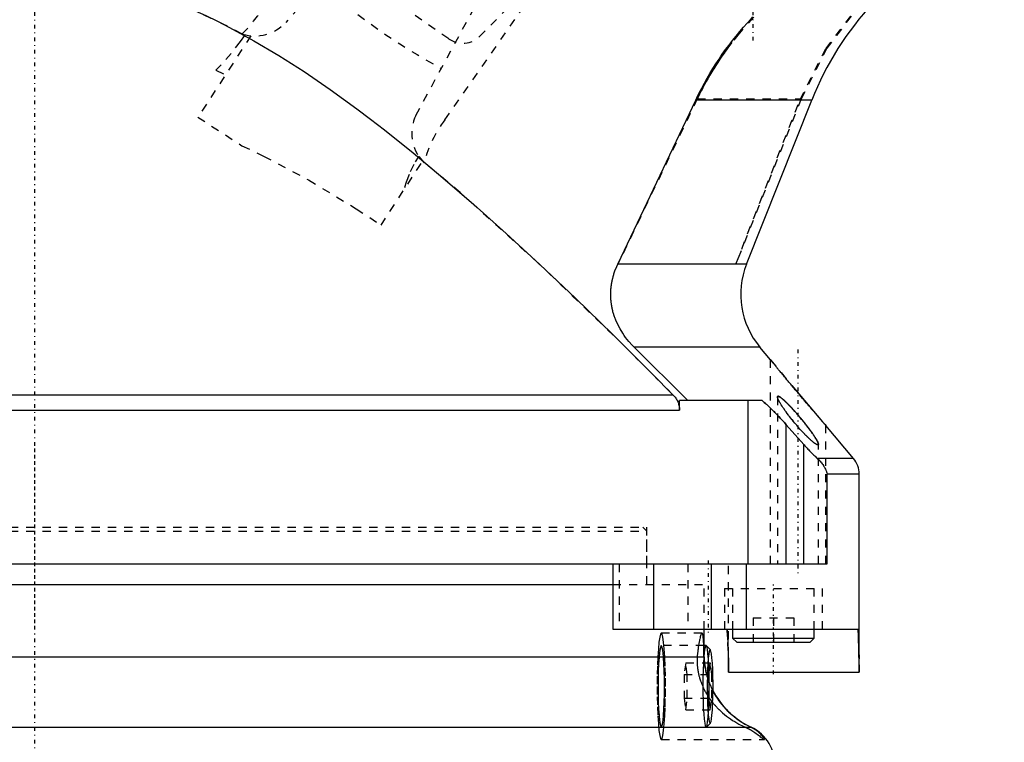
# Model space of a CAD drawing. Extents: x -152 to 584, y -5 to 847.
# Tile 4 of 12: x -2 to 119, y 177 to 266. Entities that reach past the tile are written whole.
import ezdxf

# ---------------------------------------------------------------- set-up
doc = ezdxf.new("R2010")
doc.units = 0
doc.linetypes.add('CENTER', pattern=[1.5, 0.45, -0.5, 0.05, -0.5])
doc.linetypes.add('DASHED', pattern=[2, 1, -1])
for name, color, linetype in [('AM_0', 7, 'CONTINUOUS'), ('AM_3', 7, 'DASHED'), ('AM_7', 7, 'CENTER')]:
    doc.layers.add(name, color=color, linetype=linetype)

msp = doc.modelspace()

# ---------------------------------------------------------------- linework, layer by layer
at = {"layer": 'AM_0', "color": 7, "linetype": 'CONTINUOUS'}
for p, q in [((71.44, 235.7), (80.99, 255.81)), ((95.18, 255.81), (80.99, 255.81)), ((87.2, 235.7), (95.18, 255.81)), ((87.2, 235.7), (71.44, 235.7)), ((88.84, 225.57), (73.43, 225.57)), ((80.02, 219), (73.43, 225.57)), ((90.15, 224), (88.84, 225.57)), ((92.75, 220.84), (95.86, 217.17)), ((-81.67, 219.73), (78.19, 219.73)), ((89.13, 219), (79.01, 219)), ((79.01, 217.82), (79.01, 219)), ((87.4, 199), (87.4, 219)), ((-87.66, 217.82), (79.01, 217.82)), ((92.07, 199), (92.07, 216.05)), ((92.07, 216.05), (94.21, 213.63)), ((96.83, 216.06), (96.9, 215.97)), ((100.3, 211.93), (96.9, 215.97)), ((94.21, 199), (94.21, 213.63)), ((100.3, 211.93), (95.86, 211.93)), ((97.09, 199), (97.09, 210)), ((101, 210), (97.09, 210)), ((101, 185.75), (101, 210)), ((-97, 199), (97.09, 199)), ((70.81, 199), (70.81, 191)), ((75.81, 199), (75.81, 191)), ((82.85, 199), (82.85, 191)), ((87.16, 199), (87.16, 191)), ((-82, 196.5), (70.81, 196.5)), ((70.81, 191), (100.86, 191)), ((82, 187.6), (82, 191)), ((85.5, 191), (85.5, 189.9)), ((95.5, 189.9), (95.5, 191)), ((85.5, 189.9), (86, 189.4)), ((85.5, 189.9), (95.5, 189.9)), ((86, 189.4), (95, 189.4)), ((95, 189.4), (95.5, 189.9)), ((82.25, 189), (82, 189)), ((82.77, 188.49), (82.28, 188.98)), ((-80.62, 187.6), (82, 187.6)), ((85, 185.75), (101, 185.75)), ((-108.2, 179), (87.75, 179))]:
    msp.add_line(p, q, dxfattribs=at)
for points in [[(82.64, 184.52), (82.62, 185.54), (82.59, 186.5), (82.54, 187.34), (82.48, 188.04), (82.41, 188.57), (82.33, 188.89), (82.25, 189)], [(83.1, 183.49), (83.1, 184.39), (83.08, 185.27), (83.06, 186.11), (83.02, 186.86), (82.97, 187.5), (82.91, 187.99), (82.84, 188.33), (82.77, 188.49)]]:
    msp.add_lwpolyline(points, dxfattribs=at)
for points in [[(13.77, 269, 0), (15.2, 268.52, 0), (18.08, 267.43, 0), (20.98, 266.16, 0), (22.44, 265.46, 0), (23.91, 264.71, 0), (26.89, 263.09, 0), (29.93, 261.29, 0), (33.03, 259.3, 0), (36.22, 257.12, 0), (39.49, 254.74, 0), (41.17, 253.47, 0), (42.87, 252.15, 0), (46.37, 249.35, 0), (50.01, 246.31, 0), (53.8, 243.03, 0), (57.75, 239.49, 0), (61.89, 235.67, 0), (64.04, 233.65, 0), (66.24, 231.54, 0), (70.82, 227.09, 0), (75.66, 222.28, 0), (78.19, 219.73, 0)], [(80.99, 255.81, 0), (81.13, 256.11, 0), (81.41, 256.7, 0), (81.72, 257.29, 0), (81.88, 257.59, 0), (82.04, 257.89, 0), (82.37, 258.48, 0), (82.72, 259.08, 0), (83.08, 259.67, 0), (83.45, 260.26, 0), (83.84, 260.84, 0), (84.03, 261.13, 0), (84.23, 261.42, 0), (84.64, 261.99, 0), (85.06, 262.56, 0), (85.49, 263.11, 0), (85.93, 263.66, 0), (86.38, 264.2, 0), (86.6, 264.47, 0), (86.83, 264.73, 0), (87.29, 265.25, 0), (87.76, 265.76, 0), (87.99, 266.01, 0)], [(73.43, 225.57, 0), (73.21, 225.78, 0), (72.8, 226.24, 0), (72.4, 226.74, 0), (72.22, 226.99, 0), (72.04, 227.25, 0), (71.72, 227.78, 0), (71.44, 228.31, 0), (71.2, 228.85, 0), (71.07, 229.18, 0), (71.04, 229.28, 0), (71, 229.37, 0), (70.99, 229.42, 0), (70.97, 229.47, 0), (70.94, 229.57, 0), (70.91, 229.67, 0), (70.88, 229.77, 0), (70.85, 229.87, 0), (70.83, 229.97, 0), (70.81, 230.03, 0), (70.8, 230.08, 0), (70.78, 230.18, 0), (70.75, 230.28, 0), (70.74, 230.33, 0), (70.73, 230.38, 0), (70.71, 230.49, 0), (70.7, 230.59, 0), (70.69, 230.64, 0), (70.68, 230.69, 0), (70.66, 230.8, 0), (70.65, 230.9, 0), (70.63, 231, 0), (70.62, 231.11, 0), (70.61, 231.21, 0), (70.61, 231.26, 0), (70.6, 231.31, 0), (70.59, 231.41, 0), (70.59, 231.51, 0), (70.58, 231.61, 0), (70.58, 231.71, 0), (70.58, 231.81, 0), (70.57, 231.86, 0), (70.57, 231.91, 0), (70.57, 232, 0), (70.57, 232.1, 0), (70.58, 232.2, 0), (70.58, 232.3, 0), (70.58, 232.4, 0), (70.59, 232.45, 0), (70.59, 232.5, 0), (70.59, 232.6, 0), (70.6, 232.7, 0), (70.61, 232.8, 0), (70.62, 232.9, 0), (70.64, 233.01, 0), (70.64, 233.06, 0), (70.65, 233.11, 0), (70.66, 233.21, 0), (70.68, 233.32, 0), (70.7, 233.42, 0), (70.72, 233.52, 0), (70.74, 233.62, 0), (70.75, 233.68, 0), (70.76, 233.73, 0), (70.78, 233.83, 0), (70.8, 233.93, 0), (70.82, 233.98, 0), (70.83, 234.03, 0), (70.86, 234.14, 0), (70.88, 234.24, 0), (70.9, 234.29, 0), (70.91, 234.34, 0), (70.94, 234.44, 0), (70.97, 234.54, 0), (71.09, 234.88, 0), (71.32, 235.44, 0), (71.44, 235.7, 0)], [(96.9, 215.97, 0), (96.9, 215.97, 0), (96.9, 215.98, 0), (96.89, 215.99, 0), (96.88, 215.99, 0), (96.88, 216, 0), (96.86, 216.02, 0), (96.84, 216.04, 0), (96.82, 216.07, 0), (96.79, 216.1, 0), (96.76, 216.13, 0), (96.74, 216.15, 0), (96.72, 216.17, 0), (96.69, 216.22, 0), (96.65, 216.26, 0), (96.6, 216.31, 0), (96.56, 216.37, 0), (96.51, 216.42, 0), (96.48, 216.45, 0), (96.46, 216.48, 0), (96.4, 216.54, 0), (96.35, 216.61, 0), (96.32, 216.64, 0), (96.29, 216.67, 0), (96.23, 216.74, 0), (96.17, 216.81, 0), (96.14, 216.85, 0), (96.11, 216.89, 0), (96.04, 216.96, 0), (95.98, 217.03, 0), (95.92, 217.11, 0), (95.85, 217.18, 0), (95.78, 217.26, 0), (95.75, 217.3, 0), (95.72, 217.34, 0), (95.65, 217.42, 0), (95.58, 217.5, 0), (95.51, 217.58, 0), (95.44, 217.66, 0), (95.36, 217.75, 0), (95.33, 217.79, 0), (95.29, 217.84, 0), (95.21, 217.92, 0), (95.14, 218.01, 0), (95.06, 218.1, 0), (94.98, 218.19, 0), (94.9, 218.29, 0), (94.86, 218.33, 0), (94.83, 218.38, 0), (94.75, 218.47, 0), (94.67, 218.56, 0), (94.59, 218.66, 0), (94.51, 218.75, 0), (94.43, 218.85, 0), (94.39, 218.89, 0), (94.34, 218.94, 0), (94.26, 219.04, 0), (94.18, 219.13, 0), (94.1, 219.23, 0), (94.02, 219.32, 0), (93.94, 219.42, 0), (93.9, 219.46, 0), (93.86, 219.51, 0), (93.78, 219.61, 0), (93.7, 219.7, 0), (93.67, 219.75, 0), (93.63, 219.79, 0), (93.55, 219.88, 0), (93.47, 219.98, 0), (93.43, 220.02, 0), (93.4, 220.07, 0), (93.32, 220.16, 0), (93.24, 220.25, 0), (93.17, 220.34, 0), (93.09, 220.43, 0), (93.01, 220.52, 0), (92.97, 220.57, 0), (92.93, 220.62, 0), (92.85, 220.71, 0), (92.78, 220.81, 0), (92.7, 220.9, 0), (92.62, 221, 0), (92.54, 221.09, 0), (92.5, 221.14, 0), (92.46, 221.19, 0), (92.38, 221.28, 0), (92.3, 221.37, 0), (92.23, 221.47, 0), (92.15, 221.56, 0), (92.07, 221.66, 0), (92.03, 221.7, 0), (91.99, 221.75, 0), (91.92, 221.84, 0), (91.84, 221.93, 0), (91.77, 222.02, 0), (91.69, 222.11, 0), (91.62, 222.2, 0), (91.58, 222.25, 0), (91.55, 222.29, 0), (91.47, 222.38, 0), (91.4, 222.46, 0), (91.33, 222.55, 0), (91.27, 222.63, 0), (91.2, 222.71, 0), (91.17, 222.75, 0), (91.13, 222.79, 0), (91.07, 222.87, 0), (91.01, 222.95, 0), (90.97, 222.99, 0), (90.94, 223.02, 0), (90.88, 223.1, 0), (90.83, 223.17, 0), (90.8, 223.2, 0), (90.77, 223.24, 0), (90.71, 223.31, 0), (90.65, 223.38, 0), (90.6, 223.45, 0), (90.55, 223.51, 0), (90.49, 223.57, 0), (90.47, 223.6, 0), (90.45, 223.63, 0), (90.4, 223.69, 0), (90.36, 223.75, 0), (90.31, 223.8, 0), (90.28, 223.84, 0), (90.24, 223.89, 0), (90.23, 223.91, 0), (90.21, 223.92, 0), (90.18, 223.96, 0), (90.16, 223.99, 0), (90.15, 224, 0)], [(78.19, 219.73, 0), (78.23, 219.69, 0), (78.31, 219.6, 0), (78.39, 219.51, 0), (78.42, 219.46, 0), (78.46, 219.41, 0), (78.53, 219.32, 0), (78.6, 219.21, 0), (78.66, 219.11, 0), (78.72, 219.01, 0), (78.77, 218.91, 0), (78.79, 218.85, 0), (78.81, 218.8, 0), (78.85, 218.69, 0), (78.89, 218.58, 0), (78.92, 218.46, 0), (78.95, 218.34, 0), (78.97, 218.23, 0), (78.98, 218.17, 0), (78.99, 218.11, 0), (79, 217.99, 0), (79.01, 217.87, 0), (79.01, 217.82, 0)], [(91, 219.44, 0), (91, 219.45, 0), (91, 219.47, 0), (91.01, 219.49, 0), (91.01, 219.5, 0), (91.02, 219.51, 0), (91.03, 219.52, 0), (91.05, 219.53, 0), (91.07, 219.53, 0), (91.09, 219.53, 0), (91.12, 219.52, 0), (91.13, 219.52, 0), (91.15, 219.52, 0), (91.18, 219.5, 0), (91.21, 219.49, 0), (91.25, 219.47, 0), (91.29, 219.44, 0), (91.33, 219.41, 0), (91.36, 219.4, 0), (91.38, 219.38, 0), (91.43, 219.35, 0), (91.48, 219.31, 0), (91.5, 219.29, 0), (91.53, 219.27, 0), (91.58, 219.23, 0), (91.64, 219.18, 0), (91.66, 219.16, 0), (91.69, 219.13, 0), (91.75, 219.08, 0), (91.81, 219.03, 0), (91.86, 218.98, 0), (91.92, 218.93, 0), (91.98, 218.87, 0), (92.01, 218.84, 0), (92.04, 218.82, 0), (92.09, 218.76, 0), (92.15, 218.7, 0), (92.21, 218.64, 0), (92.27, 218.58, 0), (92.33, 218.52, 0), (92.37, 218.49, 0), (92.4, 218.46, 0), (92.46, 218.39, 0), (92.52, 218.33, 0), (92.58, 218.26, 0), (92.65, 218.19, 0), (92.71, 218.13, 0), (92.74, 218.09, 0), (92.77, 218.06, 0), (92.84, 217.99, 0), (92.9, 217.92, 0), (92.97, 217.85, 0), (93.03, 217.78, 0), (93.1, 217.71, 0), (93.13, 217.67, 0), (93.16, 217.63, 0), (93.22, 217.56, 0), (93.29, 217.49, 0), (93.35, 217.42, 0), (93.41, 217.34, 0), (93.48, 217.27, 0), (93.51, 217.23, 0), (93.54, 217.2, 0), (93.6, 217.13, 0), (93.66, 217.05, 0), (93.69, 217.02, 0), (93.73, 216.98, 0), (93.79, 216.91, 0), (93.85, 216.84, 0), (93.87, 216.8, 0), (93.9, 216.77, 0), (93.96, 216.7, 0), (94.02, 216.63, 0), (94.08, 216.56, 0), (94.13, 216.49, 0), (94.19, 216.42, 0), (94.22, 216.38, 0), (94.25, 216.35, 0), (94.31, 216.27, 0), (94.36, 216.2, 0), (94.42, 216.13, 0), (94.48, 216.06, 0), (94.54, 215.98, 0), (94.56, 215.95, 0), (94.59, 215.91, 0), (94.65, 215.84, 0), (94.71, 215.77, 0), (94.76, 215.69, 0), (94.82, 215.62, 0), (94.87, 215.55, 0), (94.9, 215.51, 0), (94.92, 215.47, 0), (94.98, 215.4, 0), (95.03, 215.33, 0), (95.08, 215.26, 0), (95.13, 215.19, 0), (95.18, 215.12, 0), (95.21, 215.09, 0), (95.23, 215.05, 0), (95.28, 214.98, 0), (95.33, 214.92, 0), (95.37, 214.85, 0), (95.42, 214.79, 0), (95.46, 214.72, 0), (95.48, 214.69, 0), (95.5, 214.66, 0), (95.54, 214.6, 0), (95.58, 214.54, 0), (95.6, 214.51, 0), (95.62, 214.48, 0), (95.65, 214.42, 0), (95.69, 214.36, 0), (95.71, 214.33, 0), (95.72, 214.31, 0), (95.76, 214.25, 0), (95.79, 214.19, 0), (95.82, 214.14, 0), (95.85, 214.09, 0), (95.87, 214.04, 0), (95.89, 214.01, 0), (95.9, 213.99, 0), (95.92, 213.94, 0), (95.94, 213.9, 0), (95.96, 213.85, 0), (95.97, 213.81, 0), (95.98, 213.78, 0), (95.99, 213.76, 0), (95.99, 213.74, 0), (96, 213.71, 0), (96, 213.68, 0), (96, 213.67, 0)], [(92.83, 216.59, 0), (92.76, 216.68, 0), (92.61, 216.87, 0), (92.47, 217.05, 0), (92.39, 217.14, 0), (92.32, 217.24, 0), (92.18, 217.42, 0), (92.05, 217.61, 0), (91.91, 217.8, 0), (91.79, 217.98, 0), (91.66, 218.16, 0), (91.61, 218.24, 0), (91.55, 218.33, 0), (91.44, 218.49, 0), (91.35, 218.65, 0), (91.3, 218.74, 0), (91.28, 218.76, 0), (91.27, 218.79, 0), (91.26, 218.8, 0), (91.25, 218.81, 0), (91.24, 218.84, 0), (91.23, 218.86, 0), (91.22, 218.88, 0), (91.2, 218.91, 0), (91.19, 218.93, 0), (91.18, 218.94, 0), (91.18, 218.95, 0), (91.17, 218.98, 0), (91.15, 219, 0), (91.14, 219.02, 0), (91.13, 219.04, 0), (91.12, 219.07, 0), (91.12, 219.08, 0), (91.11, 219.09, 0), (91.1, 219.11, 0), (91.09, 219.13, 0), (91.09, 219.14, 0), (91.08, 219.15, 0), (91.07, 219.17, 0), (91.07, 219.19, 0), (91.06, 219.2, 0), (91.06, 219.21, 0), (91.05, 219.23, 0), (91.04, 219.25, 0), (91.04, 219.27, 0), (91.03, 219.29, 0), (91.03, 219.3, 0), (91.02, 219.31, 0), (91.02, 219.32, 0), (91.02, 219.34, 0), (91.01, 219.35, 0), (91.01, 219.37, 0), (91.01, 219.38, 0), (91, 219.39, 0), (91, 219.4, 0), (91, 219.41, 0), (91, 219.42, 0), (91, 219.43, 0), (91, 219.44, 0)], [(89.13, 219, 0), (89.21, 218.93, 0), (89.37, 218.79, 0), (89.53, 218.65, 0), (89.61, 218.58, 0), (89.69, 218.51, 0), (89.85, 218.36, 0), (90.01, 218.21, 0), (90.17, 218.05, 0), (90.33, 217.89, 0), (90.5, 217.73, 0), (90.58, 217.65, 0), (90.66, 217.56, 0), (90.83, 217.39, 0), (90.99, 217.22, 0), (91.16, 217.05, 0), (91.33, 216.87, 0), (91.49, 216.69, 0), (91.58, 216.6, 0), (91.66, 216.51, 0), (91.83, 216.32, 0), (91.99, 216.14, 0), (92.07, 216.05, 0)], [(96, 213.67, 0), (96, 213.66, 0), (96, 213.65, 0), (96, 213.64, 0), (96, 213.63, 0), (95.99, 213.63, 0), (95.99, 213.62, 0), (95.98, 213.61, 0), (95.98, 213.6, 0), (95.97, 213.59, 0), (95.96, 213.59, 0), (95.96, 213.59, 0), (95.95, 213.59, 0), (95.94, 213.58, 0), (95.93, 213.58, 0), (95.92, 213.58, 0), (95.91, 213.58, 0), (95.89, 213.59, 0), (95.88, 213.59, 0), (95.88, 213.59, 0), (95.86, 213.59, 0), (95.84, 213.6, 0), (95.83, 213.6, 0), (95.82, 213.61, 0), (95.8, 213.62, 0), (95.78, 213.63, 0), (95.77, 213.63, 0), (95.76, 213.64, 0), (95.74, 213.65, 0), (95.72, 213.66, 0), (95.69, 213.68, 0), (95.67, 213.69, 0), (95.64, 213.71, 0), (95.63, 213.72, 0), (95.62, 213.72, 0), (95.59, 213.74, 0), (95.56, 213.76, 0), (95.54, 213.78, 0), (95.51, 213.8, 0), (95.48, 213.83, 0), (95.46, 213.84, 0), (95.45, 213.85, 0), (95.42, 213.87, 0), (95.39, 213.9, 0), (95.35, 213.92, 0), (95.32, 213.95, 0), (95.29, 213.98, 0), (95.27, 213.99, 0), (95.26, 214, 0), (95.22, 214.03, 0), (95.19, 214.06, 0), (95.16, 214.09, 0), (95.12, 214.12, 0), (95.09, 214.15, 0), (95.07, 214.16, 0), (95.06, 214.18, 0), (95.02, 214.21, 0), (94.99, 214.24, 0), (94.95, 214.28, 0), (94.92, 214.31, 0), (94.88, 214.34, 0), (94.86, 214.36, 0), (94.85, 214.37, 0), (94.81, 214.41, 0), (94.78, 214.44, 0), (94.76, 214.46, 0), (94.74, 214.47, 0), (94.71, 214.51, 0), (94.68, 214.54, 0), (94.66, 214.56, 0), (94.64, 214.57, 0), (94.61, 214.61, 0), (94.57, 214.64, 0), (94.53, 214.68, 0), (94.5, 214.72, 0), (94.46, 214.75, 0), (94.44, 214.77, 0), (94.43, 214.79, 0), (94.39, 214.83, 0), (94.35, 214.86, 0), (94.32, 214.9, 0), (94.28, 214.94, 0), (94.24, 214.98, 0), (94.23, 215, 0), (94.21, 215.02, 0), (94.17, 215.06, 0), (94.13, 215.1, 0), (94, 215.24, 0), (93.78, 215.48, 0), (93.56, 215.73, 0), (93.45, 215.86, 0), (93.34, 215.98, 0), (93.13, 216.23, 0), (92.93, 216.48, 0), (92.83, 216.59, 0)], [(94.21, 213.63, 0), (94.25, 213.58, 0), (94.35, 213.47, 0), (94.44, 213.37, 0), (94.49, 213.32, 0), (94.53, 213.27, 0), (94.63, 213.16, 0), (94.72, 213.06, 0), (94.81, 212.96, 0), (94.91, 212.86, 0), (95, 212.77, 0), (95.05, 212.72, 0), (95.09, 212.67, 0), (95.19, 212.58, 0), (95.28, 212.48, 0), (95.37, 212.39, 0), (95.46, 212.31, 0), (95.55, 212.22, 0), (95.59, 212.18, 0), (95.64, 212.14, 0), (95.73, 212.05, 0), (95.81, 211.97, 0), (95.86, 211.93, 0)], [(95.86, 211.93, 0), (95.91, 211.88, 0), (96.01, 211.78, 0), (96.11, 211.68, 0), (96.16, 211.63, 0), (96.2, 211.58, 0), (96.29, 211.48, 0), (96.38, 211.37, 0), (96.46, 211.27, 0), (96.53, 211.16, 0), (96.61, 211.05, 0), (96.64, 211, 0), (96.68, 210.95, 0), (96.74, 210.84, 0), (96.8, 210.73, 0), (96.86, 210.62, 0), (96.91, 210.5, 0), (96.96, 210.39, 0), (96.98, 210.34, 0), (97, 210.28, 0), (97.04, 210.17, 0), (97.07, 210.06, 0), (97.09, 210, 0)], [(84.84, 191, 0), (84.89, 190.13, 0), (84.96, 188.38, 0), (85, 186.63, 0), (85, 185.75, 0)], [(101, 185.75, 0), (101, 186.63, 0), (100.97, 188.38, 0), (100.91, 190.13, 0), (100.86, 191, 0)], [(83.05, 183.59, 0), (83.03, 183.62, 0), (82.99, 183.69, 0), (82.96, 183.76, 0), (82.95, 183.79, 0), (82.93, 183.82, 0), (82.9, 183.89, 0), (82.87, 183.96, 0), (82.84, 184.03, 0), (82.81, 184.1, 0), (82.78, 184.17, 0), (82.76, 184.2, 0), (82.75, 184.24, 0), (82.72, 184.31, 0), (82.69, 184.38, 0), (82.66, 184.45, 0), (82.64, 184.52, 0), (82.61, 184.59, 0), (82.6, 184.62, 0), (82.58, 184.66, 0), (82.56, 184.73, 0), (82.53, 184.8, 0), (82.52, 184.84, 0)]]:
    msp.add_polyline3d(points, dxfattribs=at)
for centre, radius, start, end in [((130.5, 241.8), 38, 137.0075, 158.3631), ((96.49, 232), 10, 158.2818, 220.0503), ((98, 210), 3, 0, 40.0495), ((91.99, 188.06), 10, 182.6183, 198.7833), ((91.99, 188.06), 10, 206.5626, 244.9154), ((85.66, 174.46), 5, 356.1895, 65.3049)]:
    msp.add_arc(centre, radius, start, end, dxfattribs=at)
at = {"layer": 'AM_3', "color": 6, "linetype": 'DASHED'}
for p, q in [((45.59, 282.07), (30.78, 265.32)), ((50.25, 253.38), (65.82, 275.66)), ((46.71, 253.94), (57.32, 273.49)), ((50.73, 263.32), (38.09, 272.17)), ((60.81, 269.97), (54.58, 263.67)), ((26.51, 263.69), (20.03, 253.72)), ((25.42, 263.91), (25.41, 263.91)), ((25.41, 263.91), (25.77, 263.8)), ((25.73, 263.74), (25.45, 263.9)), ((22.23, 259.46), (23.41, 258.92)), ((81.17, 255.96), (71.44, 235.7)), ((81.17, 255.96), (93.89, 255.96)), ((93.89, 255.96), (85.88, 235.7)), ((85.88, 235.7), (93.73, 255.81)), ((20.03, 253.72), (25.42, 250.22)), ((47.39, 248.51), (47.03, 248.81)), ((47.07, 248.89), (47.72, 248.12)), ((42.45, 240.5), (47.53, 248.32)), ((47.72, 248.12), (47.74, 248.22)), ((45.44, 245.1), (45.35, 245.16)), ((90.1, 224), (90.1, 199)), ((90.1, 224), (90.15, 224)), ((90.15, 224), (92.75, 220.84)), ((91, 219.44), (91, 199)), ((95.86, 217.17), (96.83, 216.06)), ((92.74, 216.71), (92.93, 216.47)), ((96.9, 199), (96.9, 215.97)), ((96, 199), (96, 213.67)), ((-75, 203.5), (75, 203.5)), ((-75, 203), (75, 203)), ((75, 203), (74.5, 203.5)), ((75, 199), (75, 203.5)), ((75, 196.5), (75, 203)), ((71.6, 199), (71.6, 191)), ((80, 199), (80, 191)), ((85, 185.75), (85, 199)), ((70.81, 196.5), (82, 196.5)), ((82, 191), (82, 196.5)), ((84.5, 196), (84.5, 191)), ((84.5, 196), (96.5, 196)), ((85.5, 196), (85.5, 191)), ((95.5, 191), (95.5, 196)), ((96.5, 191), (96.5, 196)), ((88, 192.4), (93, 192.4)), ((88, 192.4), (88, 189.4)), ((90.5, 192.4), (90.5, 189.4)), ((93, 192.4), (93, 189.4)), ((81.75, 190.5), (76.76, 190.5)), ((82, 189), (76.76, 189)), ((79.76, 186.89), (79.56, 185.44)), ((79.76, 186.89), (82.75, 186.89)), ((79.95, 185.44), (79.76, 186.89)), ((82, 187.6), (81.99, 187.6)), ((82.75, 186.89), (82.55, 185.44)), ((82.94, 185.44), (82.75, 186.89)), ((79.56, 185.44), (79.56, 182.56)), ((79.56, 185.44), (82.94, 185.44)), ((79.95, 182.56), (79.95, 185.44)), ((82.55, 185.44), (82.55, 182.56)), ((82.94, 182.56), (82.94, 185.44)), ((79.56, 182.56), (82.94, 182.56)), ((79.56, 182.56), (79.76, 181.11)), ((79.76, 181.11), (79.95, 182.56)), ((82.55, 182.56), (82.75, 181.11)), ((82.75, 181.11), (82.94, 182.56)), ((79.76, 181.11), (82.75, 181.11)), ((82.28, 179.02), (82.77, 179.51)), ((76.76, 177.5), (89.35, 177.5))]:
    msp.add_line(p, q, dxfattribs=at)
for points in [[(118.76, 278.49), (112.25, 276.02), (106.3, 272.38), (101.12, 267.69), (96.88, 262.1), (93.73, 255.81)], [(118.68, 278.44), (112.24, 275.97), (106.36, 272.35), (101.23, 267.7), (97.03, 262.18), (93.89, 255.96)], [(82.25, 189), (82.17, 188.91), (82.1, 188.63), (82.03, 188.19), (81.98, 187.59), (81.93, 186.85), (81.89, 186.02), (81.87, 185.1), (81.86, 184.15), (81.86, 183.19), (81.88, 182.26), (81.91, 181.39), (81.96, 180.62), (82.02, 179.98), (82.08, 179.49), (82.15, 179.16), (82.22, 179.01), (82.3, 179.04), (82.37, 179.26), (82.44, 179.66), (82.5, 180.21), (82.55, 180.91), (82.6, 181.72), (82.62, 182.61), (82.64, 183.56), (82.64, 184.52)], [(82.77, 188.49), (82.71, 188.47), (82.64, 188.28), (82.58, 187.94), (82.52, 187.44), (82.47, 186.81), (82.43, 186.08), (82.41, 185.27), (82.4, 184.41), (82.4, 183.53), (82.41, 182.67), (82.44, 181.87), (82.48, 181.14), (82.52, 180.52), (82.58, 180.03), (82.64, 179.7), (82.71, 179.52), (82.78, 179.52), (82.85, 179.68), (82.91, 180.01), (82.97, 180.49), (83.02, 181.1), (83.05, 181.83), (83.08, 182.63), (83.1, 183.49)]]:
    msp.add_lwpolyline(points, dxfattribs=at)
for points in [[(76.76, 177.5), (76.86, 177.62), (76.96, 177.99), (77.05, 178.6), (77.12, 179.4), (77.19, 180.39), (77.23, 181.51), (77.26, 182.73), (77.27, 184), (77.26, 185.27), (77.23, 186.49), (77.19, 187.61), (77.12, 188.6), (77.05, 189.4), (76.96, 190.01), (76.86, 190.38), (76.76, 190.5), (76.67, 190.38), (76.57, 190.01), (76.48, 189.4), (76.41, 188.6), (76.34, 187.61), (76.3, 186.49), (76.27, 185.27), (76.26, 184), (76.27, 182.73), (76.3, 181.51), (76.34, 180.39), (76.41, 179.4), (76.48, 178.6), (76.57, 177.99), (76.67, 177.62)], [(76.76, 189), (76.69, 188.9), (76.62, 188.62), (76.55, 188.16), (76.49, 187.54), (76.44, 186.78), (76.4, 185.91), (76.38, 184.98), (76.37, 184), (76.38, 183.02), (76.4, 182.09), (76.44, 181.22), (76.49, 180.46), (76.55, 179.84), (76.62, 179.38), (76.69, 179.1), (76.76, 179), (76.84, 179.1), (76.91, 179.38), (76.98, 179.84), (77.04, 180.46), (77.09, 181.22), (77.13, 182.09), (77.15, 183.02), (77.16, 184), (77.15, 184.98), (77.13, 185.91), (77.09, 186.78), (77.04, 187.54), (76.98, 188.16), (76.91, 188.62), (76.84, 188.9)]]:
    msp.add_lwpolyline(points, close=True, dxfattribs=at)
for points in [[(25.42, 263.91, 0), (23.44, 264.96, 0), (19.54, 266.81, 0), (17.29, 267.75, 0), (16.64, 267.99, 0), (16, 268.23, 0), (15.69, 268.35, 0), (15.37, 268.46, 0), (14.73, 268.68, 0), (14.09, 268.9, 0), (13.77, 269, 0)], [(88.09, 265.99, 0), (86.28, 263.95, 0), (85.42, 262.87, 0), (85.28, 262.69, 0), (85, 262.32, 0), (84.73, 261.95, 0), (84.59, 261.76, 0), (84.46, 261.57, 0), (84.19, 261.19, 0), (83.94, 260.81, 0), (83.68, 260.43, 0), (83.43, 260.05, 0), (83.19, 259.66, 0), (83.07, 259.47, 0), (82.95, 259.27, 0), (82.72, 258.88, 0), (82.49, 258.49, 0), (82.27, 258.1, 0), (82.06, 257.71, 0), (81.85, 257.32, 0), (81.75, 257.13, 0), (81.65, 256.93, 0), (81.46, 256.54, 0), (81.27, 256.16, 0), (81.17, 255.96, 0)], [(25.73, 263.74, 0), (25.21, 262.99, 0), (24.09, 261.53, 0), (22.87, 260.13, 0), (22.23, 259.46, 0)], [(25.42, 250.22, 0), (28.07, 248.96, 0), (33.57, 246.04, 0), (39.39, 242.51, 0), (42.45, 240.5, 0)], [(45.35, 245.16, 0), (45.56, 245.81, 0), (46.06, 247.07, 0), (46.68, 248.25, 0), (47.03, 248.81, 0)], [(78.19, 219.73, 0), (72.31, 225.62, 0), (61.64, 235.9, 0), (52.14, 244.48, 0), (47.74, 248.22, 0)], [(94.05, 216.59, 0), (93.95, 216.71, 0), (93.75, 216.95, 0), (93.55, 217.19, 0), (93.44, 217.31, 0), (93.34, 217.43, 0), (93.13, 217.67, 0), (92.91, 217.91, 0), (92.7, 218.14, 0), (92.58, 218.27, 0), (92.54, 218.31, 0), (92.51, 218.34, 0), (92.49, 218.36, 0), (92.47, 218.38, 0), (92.44, 218.42, 0), (92.4, 218.45, 0), (92.37, 218.49, 0), (92.33, 218.52, 0), (92.3, 218.56, 0), (92.28, 218.57, 0), (92.27, 218.59, 0), (92.23, 218.62, 0), (92.2, 218.66, 0), (92.18, 218.67, 0), (92.17, 218.69, 0), (92.13, 218.72, 0), (92.1, 218.75, 0), (92.08, 218.77, 0), (92.07, 218.79, 0), (92.04, 218.82, 0), (92, 218.85, 0), (91.97, 218.88, 0), (91.94, 218.91, 0), (91.91, 218.94, 0), (91.89, 218.95, 0), (91.88, 218.97, 0), (91.84, 219, 0), (91.81, 219.03, 0), (91.78, 219.06, 0), (91.75, 219.08, 0), (91.72, 219.11, 0), (91.7, 219.13, 0), (91.68, 219.14, 0), (91.65, 219.17, 0), (91.62, 219.19, 0), (91.59, 219.22, 0), (91.56, 219.24, 0), (91.53, 219.27, 0), (91.52, 219.28, 0), (91.5, 219.29, 0), (91.48, 219.31, 0), (91.45, 219.33, 0), (91.42, 219.35, 0), (91.39, 219.37, 0), (91.37, 219.39, 0), (91.36, 219.4, 0), (91.34, 219.41, 0), (91.32, 219.42, 0), (91.3, 219.44, 0), (91.27, 219.45, 0), (91.25, 219.47, 0), (91.23, 219.48, 0), (91.22, 219.48, 0), (91.21, 219.49, 0), (91.19, 219.5, 0), (91.17, 219.51, 0), (91.16, 219.51, 0), (91.15, 219.51, 0), (91.14, 219.52, 0), (91.12, 219.52, 0), (91.11, 219.53, 0), (91.1, 219.53, 0), (91.09, 219.53, 0), (91.08, 219.53, 0), (91.07, 219.53, 0), (91.06, 219.53, 0), (91.05, 219.53, 0), (91.04, 219.52, 0), (91.04, 219.52, 0), (91.03, 219.52, 0), (91.02, 219.51, 0), (91.02, 219.5, 0), (91.01, 219.49, 0), (91.01, 219.48, 0), (91, 219.48, 0), (91, 219.47, 0), (91, 219.46, 0), (91, 219.45, 0), (91, 219.44, 0)], [(92.07, 216.05, 0), (91.99, 216.14, 0), (91.83, 216.32, 0), (91.66, 216.51, 0), (91.58, 216.6, 0), (91.49, 216.69, 0), (91.33, 216.87, 0), (91.16, 217.05, 0), (90.99, 217.22, 0), (90.83, 217.39, 0), (90.66, 217.56, 0), (90.58, 217.65, 0), (90.5, 217.73, 0), (90.33, 217.89, 0), (90.17, 218.05, 0), (90.01, 218.21, 0), (89.85, 218.36, 0), (89.69, 218.51, 0), (89.61, 218.58, 0), (89.53, 218.65, 0), (89.37, 218.79, 0), (89.21, 218.93, 0), (89.13, 219, 0)], [(96, 213.67, 0), (96, 213.68, 0), (96, 213.69, 0), (96, 213.7, 0), (96, 213.71, 0), (96, 213.71, 0), (95.99, 213.73, 0), (95.99, 213.74, 0), (95.99, 213.75, 0), (95.98, 213.77, 0), (95.98, 213.79, 0), (95.98, 213.79, 0), (95.97, 213.8, 0), (95.97, 213.82, 0), (95.96, 213.84, 0), (95.95, 213.86, 0), (95.95, 213.87, 0), (95.94, 213.89, 0), (95.94, 213.9, 0), (95.93, 213.91, 0), (95.92, 213.93, 0), (95.91, 213.95, 0), (95.91, 213.96, 0), (95.9, 213.97, 0), (95.89, 214, 0), (95.88, 214.02, 0), (95.88, 214.03, 0), (95.87, 214.04, 0), (95.86, 214.06, 0), (95.85, 214.08, 0), (95.84, 214.11, 0), (95.82, 214.13, 0), (95.81, 214.16, 0), (95.8, 214.17, 0), (95.8, 214.18, 0), (95.78, 214.2, 0), (95.77, 214.23, 0), (95.75, 214.25, 0), (95.74, 214.28, 0), (95.73, 214.3, 0), (95.72, 214.32, 0), (95.71, 214.33, 0), (95.7, 214.35, 0), (95.68, 214.38, 0), (95.62, 214.47, 0), (95.52, 214.63, 0), (95.41, 214.8, 0), (95.35, 214.88, 0), (95.29, 214.97, 0), (95.16, 215.16, 0), (95.02, 215.34, 0), (94.88, 215.54, 0), (94.73, 215.73, 0), (94.58, 215.93, 0), (94.51, 216.02, 0), (94.43, 216.12, 0), (94.28, 216.31, 0), (94.12, 216.5, 0), (94.05, 216.59, 0)], [(81.75, 190.5, 0), (81.74, 190.5, 0), (81.71, 190.48, 0), (81.68, 190.44, 0), (81.66, 190.42, 0), (81.64, 190.38, 0), (81.61, 190.31, 0), (81.58, 190.21, 0), (81.54, 190.09, 0), (81.51, 189.96, 0), (81.47, 189.8, 0), (81.45, 189.72, 0), (81.43, 189.63, 0), (81.4, 189.44, 0), (81.36, 189.24, 0), (81.32, 189.02, 0), (81.29, 188.79, 0), (81.26, 188.55, 0), (81.24, 188.43, 0), (81.22, 188.3, 0), (81.19, 188.03, 0), (81.16, 187.75, 0), (81.15, 187.6, 0)], [(81.99, 187.6, 0), (81.99, 187.75, 0), (81.99, 188.03, 0), (81.99, 188.3, 0), (81.98, 188.43, 0), (81.98, 188.55, 0), (81.98, 188.79, 0), (81.97, 189.02, 0), (81.96, 189.24, 0), (81.95, 189.44, 0), (81.94, 189.63, 0), (81.93, 189.72, 0), (81.93, 189.8, 0), (81.91, 189.96, 0), (81.9, 190.09, 0), (81.88, 190.21, 0), (81.86, 190.31, 0), (81.84, 190.38, 0), (81.82, 190.42, 0), (81.81, 190.44, 0), (81.79, 190.48, 0), (81.76, 190.5, 0), (81.75, 190.5, 0)], [(85, 185.75, 0), (85, 186.63, 0), (84.96, 188.38, 0), (84.89, 190.13, 0), (84.84, 191, 0)], [(100.86, 191, 0), (100.91, 190.13, 0), (100.97, 188.38, 0), (101, 186.63, 0), (101, 185.75, 0)], [(81.15, 187.6, 0), (81.15, 187.55, 0), (81.14, 187.46, 0), (81.14, 187.37, 0), (81.14, 187.33, 0), (81.14, 187.28, 0), (81.14, 187.19, 0), (81.14, 187.09, 0), (81.14, 187, 0), (81.15, 186.9, 0), (81.15, 186.81, 0), (81.15, 186.76, 0), (81.16, 186.71, 0), (81.16, 186.62, 0), (81.17, 186.52, 0), (81.18, 186.42, 0), (81.19, 186.32, 0), (81.2, 186.22, 0), (81.21, 186.17, 0), (81.22, 186.12, 0), (81.23, 186.02, 0), (81.25, 185.92, 0), (81.26, 185.87, 0), (81.27, 185.82, 0), (81.29, 185.72, 0), (81.31, 185.62, 0), (81.32, 185.57, 0), (81.33, 185.51, 0), (81.35, 185.41, 0), (81.38, 185.31, 0), (81.41, 185.21, 0), (81.43, 185.11, 0), (81.46, 185.01, 0), (81.48, 184.96, 0), (81.49, 184.91, 0), (81.53, 184.8, 0), (81.56, 184.7, 0), (81.59, 184.6, 0), (81.63, 184.5, 0), (81.67, 184.4, 0), (81.69, 184.35, 0), (81.71, 184.3, 0), (81.75, 184.21, 0), (81.79, 184.11, 0), (81.83, 184.01, 0), (81.87, 183.91, 0), (81.92, 183.81, 0), (81.94, 183.76, 0), (81.97, 183.72, 0), (82.01, 183.62, 0), (82.06, 183.52, 0), (82.11, 183.43, 0), (82.17, 183.33, 0), (82.22, 183.24, 0), (82.25, 183.19, 0), (82.27, 183.14, 0), (82.33, 183.05, 0), (82.38, 182.96, 0), (82.44, 182.87, 0), (82.5, 182.78, 0), (82.56, 182.69, 0), (82.59, 182.65, 0), (82.62, 182.6, 0), (82.68, 182.51, 0), (82.74, 182.43, 0), (82.77, 182.38, 0), (82.8, 182.34, 0), (82.87, 182.25, 0), (82.93, 182.17, 0), (82.96, 182.13, 0), (83, 182.09, 0), (83.06, 182, 0), (83.13, 181.92, 0), (83.2, 181.84, 0), (83.27, 181.76, 0), (83.34, 181.68, 0), (83.37, 181.64, 0), (83.41, 181.6, 0), (83.48, 181.52, 0), (83.55, 181.45, 0), (83.62, 181.37, 0), (83.7, 181.29, 0), (83.77, 181.22, 0), (83.81, 181.18, 0), (83.84, 181.15, 0), (83.92, 181.07, 0), (84, 181, 0), (84.27, 180.76, 0), (84.74, 180.37, 0), (85.24, 180.01, 0), (85.49, 179.84, 0), (85.75, 179.68, 0), (86.27, 179.39, 0), (86.79, 179.12, 0), (87.06, 179, 0)], [(82.52, 184.84, 0), (82.5, 184.92, 0), (82.44, 185.07, 0), (82.4, 185.23, 0), (82.37, 185.31, 0), (82.35, 185.39, 0), (82.31, 185.55, 0), (82.27, 185.71, 0), (82.23, 185.87, 0), (82.2, 186.03, 0), (82.17, 186.18, 0), (82.15, 186.26, 0), (82.14, 186.34, 0), (82.11, 186.49, 0), (82.09, 186.65, 0), (82.07, 186.8, 0), (82.05, 186.95, 0), (82.03, 187.1, 0), (82.03, 187.17, 0), (82.02, 187.24, 0), (82.01, 187.39, 0), (82, 187.53, 0), (81.99, 187.6, 0)], [(87.71, 179, 0), (87.55, 179.08, 0), (87.24, 179.24, 0), (86.94, 179.41, 0), (86.79, 179.5, 0), (86.64, 179.59, 0), (86.35, 179.79, 0), (86.06, 179.99, 0), (85.77, 180.21, 0), (85.5, 180.44, 0), (85.22, 180.69, 0), (85.09, 180.81, 0), (84.96, 180.94, 0), (84.7, 181.21, 0), (84.45, 181.49, 0), (84.2, 181.78, 0), (83.97, 182.08, 0), (83.74, 182.4, 0), (83.64, 182.56, 0), (83.53, 182.72, 0), (83.33, 183.06, 0), (83.14, 183.41, 0), (83.05, 183.59, 0)], [(87.06, 179, 0), (87.08, 178.99, 0), (87.12, 178.97, 0), (87.16, 178.96, 0), (87.18, 178.95, 0), (87.2, 178.94, 0), (87.24, 178.92, 0), (87.28, 178.9, 0), (87.31, 178.88, 0), (87.35, 178.86, 0), (87.39, 178.85, 0), (87.41, 178.84, 0), (87.43, 178.83, 0), (87.46, 178.81, 0), (87.5, 178.79, 0), (87.54, 178.77, 0), (87.57, 178.75, 0), (87.61, 178.73, 0), (87.63, 178.72, 0), (87.64, 178.71, 0), (87.68, 178.69, 0), (87.71, 178.67, 0), (87.73, 178.66, 0), (87.75, 178.65, 0), (87.78, 178.63, 0), (87.82, 178.61, 0), (87.83, 178.6, 0), (87.85, 178.59, 0), (87.88, 178.57, 0), (87.91, 178.55, 0), (87.95, 178.53, 0), (87.98, 178.51, 0), (88.01, 178.49, 0), (88.02, 178.48, 0), (88.04, 178.47, 0), (88.07, 178.45, 0), (88.1, 178.43, 0), (88.2, 178.36, 0), (88.36, 178.25, 0), (88.51, 178.14, 0), (88.65, 178.03, 0), (88.71, 177.98, 0), (88.78, 177.93, 0), (88.89, 177.84, 0), (88.99, 177.76, 0), (89.07, 177.69, 0), (89.15, 177.62, 0), (89.21, 177.58, 0), (89.24, 177.56, 0), (89.27, 177.54, 0), (89.31, 177.51, 0), (89.34, 177.5, 0), (89.35, 177.5, 0)], [(89.35, 177.5, 0), (89.36, 177.5, 0), (89.38, 177.51, 0), (89.38, 177.54, 0), (89.37, 177.56, 0), (89.37, 177.58, 0), (89.35, 177.63, 0), (89.31, 177.69, 0), (89.27, 177.76, 0), (89.21, 177.84, 0), (89.13, 177.93, 0), (89.09, 177.98, 0), (89.05, 178.03, 0), (88.95, 178.14, 0), (88.83, 178.25, 0), (88.7, 178.37, 0), (88.62, 178.44, 0), (88.59, 178.46, 0), (88.57, 178.48, 0), (88.55, 178.49, 0), (88.54, 178.5, 0), (88.51, 178.52, 0), (88.49, 178.54, 0), (88.46, 178.56, 0), (88.43, 178.58, 0), (88.4, 178.6, 0), (88.39, 178.61, 0), (88.38, 178.62, 0), (88.35, 178.64, 0), (88.32, 178.66, 0), (88.3, 178.67, 0), (88.29, 178.68, 0), (88.26, 178.69, 0), (88.23, 178.71, 0), (88.21, 178.72, 0), (88.2, 178.73, 0), (88.17, 178.75, 0), (88.14, 178.77, 0), (88.1, 178.79, 0), (88.07, 178.81, 0), (88.04, 178.83, 0), (88.02, 178.84, 0), (88.01, 178.85, 0), (87.97, 178.87, 0), (87.94, 178.88, 0), (87.9, 178.9, 0), (87.87, 178.92, 0), (87.83, 178.94, 0), (87.82, 178.95, 0), (87.8, 178.96, 0), (87.76, 178.97, 0), (87.73, 178.99, 0), (87.71, 179, 0)]]:
    msp.add_polyline3d(points, dxfattribs=at)
for centre, radius, start, end in [((88, 330), 80, 228.4981, 241.5023), ((10.71, 278.78), 20.92, 314.7061, 326.2108), ((26.97, 268.88), 5.21, 253.8585, 316.9499), ((1.52, 280.02), 29.18, 326.0847, 326.2254), ((52.45, 265.78), 3, 235, 315.35), ((51.24, 251.73), 5.04, 153.9569, 222.6005), ((61.55, 244.71), 14.24, 142.4814, 165.727), ((58.53, 241.34), 13.72, 146.6177, 146.98)]:
    msp.add_arc(centre, radius, start, end, dxfattribs=at)
at = {"layer": 'AM_7', "color": 4, "linetype": 'CENTER'}
for p, q in [((88, 263.1), (88, 395.63)), ((0, 356.5), (0, 191.5)), ((93.5, 225.25), (93.5, 197.75)), ((0, 213.12), (0, -0.25)), ((82.5, 199.4), (82.5, 190.6)), ((90.5, 185.5), (90.5, 196.5))]:
    msp.add_line(p, q, dxfattribs=at)

doc.saveas('drawing.dxf')
